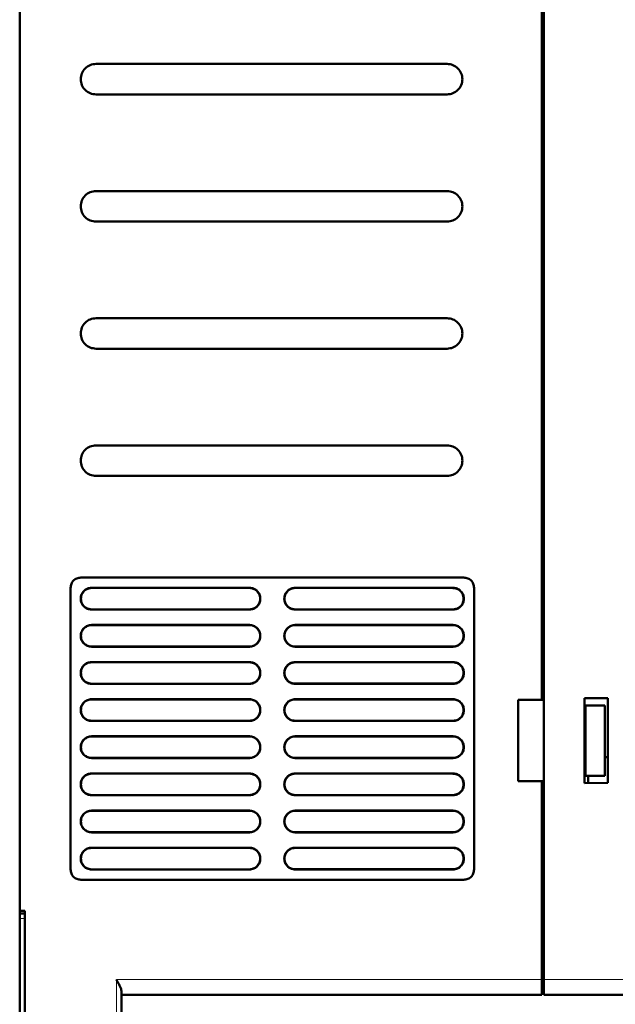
# Model space of a CAD drawing. Header units: millimetres. Extents: x 0 to 840, y 0 to 594.
# Tile 11 of 16: x 329 to 446, y 199 to 393. Entities that reach past the tile are written whole.
import ezdxf

# ---------------------------------------------------------------- set-up
doc = ezdxf.new("R2010")
doc.units = ezdxf.units.MM
doc.header["$LTSCALE"] = 2
doc.linetypes.add('SLD-Сплошная', pattern=[0])
doc.styles.add('SLDTEXTSTYLE0', font='TXT', dxfattribs={"width": 0.7, "bigfont": 'bigfont'})
doc.styles.add('SLDTEXTSTYLE1', font='TXT', dxfattribs={"width": 0.7})
doc.dimstyles.new('SLDDIMSTYLE0', dxfattribs={"dimtxt": 10, "dimasz": 10, "dimexe": 0, "dimexo": 0.0625, "dimgap": 2.5, "dimtad": 2, "dimdec": 1, "dimrnd": 1e-09, "dimzin": 12, "dimdsep": 46, "dimtxsty": 'SLDTEXTSTYLE1', "dimsah": 1, "dimcen": 0.09, "dimadec": 0, "dimazin": 3, "dimtfac": 1, "dimtdec": 3, "dimtofl": 0, "dimtmove": 0, "dimatfit": 3, "dimfxl": 0, "dimfrac": 2, "dimtolj": 1, "dimtzin": 12, "dimarcsym": 0})

# ---------------------------------------------------------------- blocks, each defined once
blk = doc.blocks.new('_D_3')
at = {"color": 7, "linetype": 'SLD-Сплошная', "lineweight": 0}
for p, q in [((328.7, 217.39), (328.7, 169.45)), ((522.27, 202.64), (522.27, 169.45)), ((328.7, 171.45), (522.27, 171.45))]:
    blk.add_line(p, q, dxfattribs=at)
at = {"color": 7, "linetype": 'SLD-Сплошная', "lineweight": 18}
for points in [[(328.7, 171.45), (338.7, 169.91), (338.7, 172.99)], [(522.27, 171.45), (512.27, 172.99), (512.27, 169.91)]]:
    blk.add_solid(points, dxfattribs=at)
at = {"color": 7, "linetype": 'SLD-Сплошная', "lineweight": 18, "insert": (422.64, 184.34), "char_height": 10, "attachment_point": 1, "style": 'SLDTEXTSTYLE0'}
blk.add_mtext('Г', dxfattribs=at)

msp = doc.modelspace()

# ---------------------------------------------------------------- linework, layer by layer
at = {"color": 7, "linetype": 'SLD-Сплошная', "lineweight": 50}
for p, q in [((431.7, 203.91), (431.7, 477.91)), ((328.7, 217.41), (328.7, 468.41)), ((431.3, 432.91), (431.3, 258.91)), ((412.7, 383.96), (343.7, 383.96)), ((343.7, 377.96), (412.7, 377.96)), ((412.7, 358.96), (343.7, 358.96)), ((343.7, 352.96), (412.7, 352.96)), ((412.7, 333.96), (343.7, 333.96)), ((343.7, 327.96), (412.7, 327.96)), ((412.7, 308.96), (343.7, 308.96)), ((343.7, 302.96), (412.7, 302.96)), ((416, 282.96), (340.7, 282.96)), ((338.7, 280.96), (338.7, 225.56)), ((373.85, 280.96), (342.85, 280.96)), ((373.85, 280.92), (342.85, 280.92)), ((413.85, 280.96), (382.85, 280.96)), ((413.85, 280.91), (382.85, 280.92)), ((418, 225.56), (418, 280.96)), ((342.85, 276.7), (373.85, 276.7)), ((342.85, 276.67), (373.85, 276.67)), ((382.85, 276.71), (413.85, 276.71)), ((382.85, 276.67), (413.85, 276.67)), ((373.85, 273.66), (342.85, 273.66)), ((373.85, 273.62), (342.85, 273.62)), ((413.85, 273.66), (382.85, 273.66)), ((413.85, 273.61), (382.85, 273.62)), ((342.85, 269.4), (373.85, 269.4)), ((342.85, 269.37), (373.85, 269.37)), ((382.85, 269.41), (413.85, 269.41)), ((382.85, 269.37), (413.85, 269.37)), ((373.85, 266.36), (342.85, 266.36)), ((373.85, 266.32), (342.85, 266.32)), ((413.85, 266.36), (382.85, 266.36)), ((413.85, 266.31), (382.85, 266.32)), ((342.85, 262.1), (373.85, 262.1)), ((342.85, 262.07), (373.85, 262.07)), ((382.85, 262.11), (413.85, 262.11)), ((382.85, 262.07), (413.85, 262.07)), ((373.85, 259.06), (342.85, 259.06)), ((373.85, 259.02), (342.85, 259.02)), ((413.85, 259.06), (382.85, 259.06)), ((413.85, 259.01), (382.85, 259.02)), ((431.3, 258.91), (426.7, 258.91)), ((426.7, 258.91), (426.7, 242.91)), ((431.3, 258.91), (431.7, 258.91)), ((444.32, 259.23), (439.68, 259.27)), ((439.7, 259.25), (439.68, 259.27)), ((439.68, 259.26), (439.68, 242.56)), ((444.3, 259.21), (439.7, 259.25)), ((439.7, 242.57), (439.7, 259.25)), ((439.7, 257.84), (439.9, 257.84)), ((439.9, 257.84), (439.9, 243.98)), ((439.9, 257.84), (443.7, 257.83)), ((443.7, 257.83), (443.7, 243.99)), ((444.3, 259.21), (444.32, 259.23)), ((444.3, 242.62), (444.3, 259.21)), ((444.32, 242.59), (444.32, 259.23)), ((342.85, 254.8), (373.85, 254.8)), ((342.85, 254.77), (373.85, 254.77)), ((382.85, 254.81), (413.85, 254.81)), ((382.85, 254.77), (413.85, 254.77)), ((373.85, 251.76), (342.85, 251.76)), ((373.85, 251.72), (342.85, 251.72)), ((413.85, 251.76), (382.85, 251.76)), ((413.85, 251.71), (382.85, 251.72)), ((342.85, 247.5), (373.85, 247.5)), ((342.85, 247.47), (373.85, 247.47)), ((382.85, 247.51), (413.85, 247.51)), ((382.85, 247.47), (413.85, 247.47)), ((444.3, 247.68), (443.7, 247.67)), ((373.85, 244.46), (342.85, 244.46)), ((373.85, 244.42), (342.85, 244.42)), ((413.85, 244.46), (382.85, 244.46)), ((413.85, 244.41), (382.85, 244.42)), ((439.9, 243.98), (439.7, 243.98)), ((443.7, 243.99), (439.9, 243.98)), ((426.7, 242.91), (431.3, 242.91)), ((431.3, 242.91), (431.3, 203.91)), ((431.3, 242.91), (431.7, 242.91)), ((439.68, 242.56), (444.32, 242.6)), ((439.68, 242.56), (439.7, 242.57)), ((439.7, 242.57), (444.3, 242.62)), ((439.7, 242.57), (440.4, 242.58)), ((444.3, 242.62), (444.32, 242.6)), ((342.85, 240.2), (373.85, 240.2)), ((342.85, 240.17), (373.85, 240.17)), ((382.85, 240.21), (413.85, 240.21)), ((382.85, 240.17), (413.85, 240.17)), ((373.85, 237.16), (342.85, 237.16)), ((373.85, 237.12), (342.85, 237.12)), ((413.85, 237.16), (382.85, 237.16)), ((413.85, 237.11), (382.85, 237.12)), ((342.85, 232.9), (373.85, 232.9)), ((342.85, 232.87), (373.85, 232.87)), ((382.85, 232.91), (413.85, 232.91)), ((382.85, 232.87), (413.85, 232.87)), ((373.85, 229.86), (342.85, 229.86)), ((373.85, 229.82), (342.85, 229.82)), ((413.85, 229.86), (382.85, 229.86)), ((413.85, 229.81), (382.85, 229.82)), ((342.85, 225.6), (373.85, 225.6)), ((342.85, 225.57), (373.85, 225.57)), ((382.85, 225.61), (413.85, 225.61)), ((382.85, 225.57), (413.85, 225.57)), ((340.7, 223.56), (416, 223.56)), ((328.7, 216.91), (328.7, 217.41)), ((328.7, 217.41), (329.7, 217.41)), ((329.7, 216.91), (328.7, 216.91)), ((328.7, 216.91), (328.7, 215.91)), ((329.7, 187.91), (329.7, 217.41)), ((328.7, 215.91), (328.7, 187.91)), ((329.7, 215.91), (329.7, 187.91)), ((348.7, 197.33), (348.7, 201.67)), ((348.7, 200.91), (431.3, 200.91)), ((431.3, 201.31), (431.7, 201.31)), ((431.7, 200.91), (499.7, 200.91))]:
    msp.add_line(p, q, dxfattribs=at)
at = {"color": 8, "linetype": 'SLD-Сплошная', "lineweight": 18}
for p, q in [((342.85, 280.96), (342.85, 280.92)), ((373.85, 280.92), (373.85, 280.96)), ((382.85, 280.96), (382.85, 280.92)), ((413.85, 280.91), (413.85, 280.96)), ((342.85, 276.7), (342.85, 276.67)), ((373.85, 276.67), (373.85, 276.7)), ((382.85, 276.7), (382.85, 276.67)), ((413.85, 276.67), (413.85, 276.71)), ((342.85, 273.66), (342.85, 273.62)), ((373.85, 273.62), (373.85, 273.66)), ((382.85, 273.66), (382.85, 273.62)), ((413.85, 273.61), (413.85, 273.66)), ((342.85, 269.4), (342.85, 269.37)), ((373.85, 269.37), (373.85, 269.4)), ((382.85, 269.4), (382.85, 269.37)), ((413.85, 269.37), (413.85, 269.41)), ((342.85, 266.36), (342.85, 266.32)), ((373.85, 266.32), (373.85, 266.36)), ((382.85, 266.36), (382.85, 266.32)), ((413.85, 266.31), (413.85, 266.36)), ((342.85, 262.1), (342.85, 262.07)), ((373.85, 262.07), (373.85, 262.1)), ((382.85, 262.1), (382.85, 262.07)), ((413.85, 262.07), (413.85, 262.11)), ((342.85, 259.06), (342.85, 259.02)), ((373.85, 259.02), (373.85, 259.06)), ((382.85, 259.06), (382.85, 259.02)), ((413.85, 259.01), (413.85, 259.06)), ((342.85, 254.8), (342.85, 254.77)), ((373.85, 254.77), (373.85, 254.8)), ((382.85, 254.8), (382.85, 254.77)), ((413.85, 254.77), (413.85, 254.81)), ((342.85, 251.76), (342.85, 251.72)), ((373.85, 251.72), (373.85, 251.76)), ((382.85, 251.76), (382.85, 251.72)), ((413.85, 251.71), (413.85, 251.76)), ((342.85, 247.5), (342.85, 247.47)), ((373.85, 247.47), (373.85, 247.5)), ((382.85, 247.5), (382.85, 247.47)), ((413.85, 247.47), (413.85, 247.51)), ((342.85, 244.46), (342.85, 244.42)), ((373.85, 244.42), (373.85, 244.46)), ((382.85, 244.46), (382.85, 244.42)), ((413.85, 244.41), (413.85, 244.46)), ((342.85, 240.2), (342.85, 240.17)), ((373.85, 240.17), (373.85, 240.2)), ((382.85, 240.2), (382.85, 240.17)), ((413.85, 240.17), (413.85, 240.21)), ((342.85, 237.16), (342.85, 237.12)), ((373.85, 237.12), (373.85, 237.16)), ((382.85, 237.16), (382.85, 237.12)), ((413.85, 237.11), (413.85, 237.16)), ((342.85, 232.9), (342.85, 232.87)), ((373.85, 232.87), (373.85, 232.9)), ((382.85, 232.9), (382.85, 232.87)), ((413.85, 232.87), (413.85, 232.91)), ((342.85, 229.86), (342.85, 229.82)), ((373.85, 229.82), (373.85, 229.86)), ((382.85, 229.86), (382.85, 229.82)), ((413.85, 229.81), (413.85, 229.86)), ((342.85, 225.6), (342.85, 225.57)), ((373.85, 225.57), (373.85, 225.6)), ((382.85, 225.6), (382.85, 225.57)), ((413.85, 225.57), (413.85, 225.61)), ((329.7, 215.91), (328.7, 215.91)), ((431.3, 203.91), (347.7, 203.91)), ((347.7, 203.91), (347.7, 197.33)), ((431.3, 203.91), (431.7, 203.91)), ((499.7, 203.91), (431.7, 203.91))]:
    msp.add_line(p, q, dxfattribs=at)
at = {"color": 7, "linetype": 'SLD-Сплошная', "lineweight": 50}
for points in [[(343.7, 383.96), (343.31, 383.92), (342.52, 383.83), (341.52, 383.13), (340.86, 382.14), (340.62, 380.96), (340.86, 379.78), (341.52, 378.79), (342.52, 378.1), (343.31, 378.01), (343.7, 377.96)], [(412.7, 377.96), (413.09, 378.01), (413.88, 378.1), (414.88, 378.79), (415.54, 379.78), (415.78, 380.96), (415.54, 382.14), (414.88, 383.13), (413.88, 383.83), (413.09, 383.92), (412.7, 383.96)], [(343.7, 358.96), (343.31, 358.92), (342.52, 358.83), (341.52, 358.13), (340.86, 357.14), (340.62, 355.96), (340.86, 354.78), (341.52, 353.79), (342.52, 353.1), (343.31, 353.01), (343.7, 352.96)], [(412.7, 352.96), (413.09, 353.01), (413.88, 353.1), (414.88, 353.79), (415.54, 354.78), (415.78, 355.96), (415.54, 357.14), (414.88, 358.13), (413.88, 358.83), (413.09, 358.92), (412.7, 358.96)], [(343.7, 333.96), (343.31, 333.92), (342.52, 333.83), (341.52, 333.13), (340.86, 332.14), (340.62, 330.96), (340.86, 329.78), (341.52, 328.79), (342.52, 328.1), (343.31, 328.01), (343.7, 327.96)], [(412.7, 327.96), (413.09, 328.01), (413.88, 328.1), (414.88, 328.79), (415.54, 329.78), (415.78, 330.96), (415.54, 332.14), (414.88, 333.13), (413.88, 333.83), (413.09, 333.92), (412.7, 333.96)], [(343.7, 308.96), (343.31, 308.92), (342.52, 308.83), (341.52, 308.13), (340.86, 307.14), (340.62, 305.96), (340.86, 304.78), (341.52, 303.79), (342.52, 303.1), (343.31, 303.01), (343.7, 302.96)], [(412.7, 302.96), (413.09, 303.01), (413.88, 303.1), (414.88, 303.79), (415.54, 304.78), (415.78, 305.96), (415.54, 307.14), (414.88, 308.13), (413.88, 308.83), (413.09, 308.92), (412.7, 308.96)], [(340.7, 282.96), (340.44, 282.93), (339.91, 282.87), (339.25, 282.41), (338.79, 281.75), (338.73, 281.22), (338.7, 280.96)], [(418, 280.96), (417.97, 281.22), (417.91, 281.75), (417.45, 282.41), (416.79, 282.87), (416.26, 282.93), (416, 282.96)], [(342.85, 276.67), (342.57, 276.7), (342.01, 276.76), (341.29, 277.26), (340.82, 277.97), (340.65, 278.81), (340.82, 279.65), (341.29, 280.36), (342.01, 280.86), (342.57, 280.92), (342.85, 280.96)], [(373.85, 280.96), (374.13, 280.92), (374.69, 280.86), (375.41, 280.36), (375.88, 279.65), (376.05, 278.81), (375.88, 277.97), (375.41, 277.26), (374.69, 276.76), (374.13, 276.7), (373.85, 276.67)], [(382.85, 276.67), (382.57, 276.7), (382.01, 276.76), (381.29, 277.26), (380.82, 277.97), (380.65, 278.81), (380.82, 279.65), (381.29, 280.36), (382.01, 280.86), (382.57, 280.92), (382.85, 280.96)], [(413.85, 280.96), (414.13, 280.92), (414.69, 280.86), (415.41, 280.36), (415.88, 279.65), (416.05, 278.81), (415.88, 277.97), (415.41, 277.26), (414.69, 276.76), (414.13, 276.7), (413.85, 276.67)], [(342.85, 269.37), (342.57, 269.4), (342.01, 269.46), (341.29, 269.96), (340.82, 270.67), (340.65, 271.51), (340.82, 272.35), (341.29, 273.06), (342.01, 273.56), (342.57, 273.62), (342.85, 273.66)], [(373.85, 273.66), (374.13, 273.62), (374.69, 273.56), (375.41, 273.06), (375.88, 272.35), (376.05, 271.51), (375.88, 270.67), (375.41, 269.96), (374.69, 269.46), (374.13, 269.4), (373.85, 269.37)], [(382.85, 269.37), (382.57, 269.4), (382.01, 269.46), (381.29, 269.96), (380.82, 270.67), (380.65, 271.51), (380.82, 272.35), (381.29, 273.06), (382.01, 273.56), (382.57, 273.62), (382.85, 273.66)], [(413.85, 273.66), (414.13, 273.62), (414.69, 273.56), (415.41, 273.06), (415.88, 272.35), (416.05, 271.51), (415.88, 270.67), (415.41, 269.96), (414.69, 269.46), (414.13, 269.4), (413.85, 269.37)], [(342.85, 262.07), (342.57, 262.1), (342.01, 262.16), (341.29, 262.66), (340.82, 263.37), (340.65, 264.21), (340.82, 265.05), (341.29, 265.76), (342.01, 266.26), (342.57, 266.32), (342.85, 266.36)], [(373.85, 266.36), (374.13, 266.32), (374.69, 266.26), (375.41, 265.76), (375.88, 265.05), (376.05, 264.21), (375.88, 263.37), (375.41, 262.66), (374.69, 262.16), (374.13, 262.1), (373.85, 262.07)], [(382.85, 262.07), (382.57, 262.1), (382.01, 262.16), (381.29, 262.66), (380.82, 263.37), (380.65, 264.21), (380.82, 265.05), (381.29, 265.76), (382.01, 266.26), (382.57, 266.32), (382.85, 266.36)], [(413.85, 266.36), (414.13, 266.32), (414.69, 266.26), (415.41, 265.76), (415.88, 265.05), (416.05, 264.21), (415.88, 263.37), (415.41, 262.66), (414.69, 262.16), (414.13, 262.1), (413.85, 262.07)], [(342.85, 254.77), (342.57, 254.8), (342.01, 254.86), (341.29, 255.36), (340.82, 256.07), (340.65, 256.91), (340.82, 257.75), (341.29, 258.46), (342.01, 258.96), (342.57, 259.02), (342.85, 259.06)], [(373.85, 259.06), (374.13, 259.02), (374.69, 258.96), (375.41, 258.46), (375.88, 257.75), (376.05, 256.91), (375.88, 256.07), (375.41, 255.36), (374.69, 254.86), (374.13, 254.8), (373.85, 254.77)], [(382.85, 254.77), (382.57, 254.8), (382.01, 254.86), (381.29, 255.36), (380.82, 256.07), (380.65, 256.91), (380.82, 257.75), (381.29, 258.46), (382.01, 258.96), (382.57, 259.02), (382.85, 259.06)], [(413.85, 259.06), (414.13, 259.02), (414.69, 258.96), (415.41, 258.46), (415.88, 257.75), (416.05, 256.91), (415.88, 256.07), (415.41, 255.36), (414.69, 254.86), (414.13, 254.8), (413.85, 254.77)], [(342.85, 247.47), (342.57, 247.5), (342.01, 247.56), (341.29, 248.06), (340.82, 248.77), (340.65, 249.61), (340.82, 250.45), (341.29, 251.16), (342.01, 251.66), (342.57, 251.72), (342.85, 251.76)], [(373.85, 251.76), (374.13, 251.72), (374.69, 251.66), (375.41, 251.16), (375.88, 250.45), (376.05, 249.61), (375.88, 248.77), (375.41, 248.06), (374.69, 247.56), (374.13, 247.5), (373.85, 247.47)], [(382.85, 247.47), (382.57, 247.5), (382.01, 247.56), (381.29, 248.06), (380.82, 248.77), (380.65, 249.61), (380.82, 250.45), (381.29, 251.16), (382.01, 251.66), (382.57, 251.72), (382.85, 251.76)], [(413.85, 251.76), (414.13, 251.72), (414.69, 251.66), (415.41, 251.16), (415.88, 250.45), (416.05, 249.61), (415.88, 248.77), (415.41, 248.06), (414.69, 247.56), (414.13, 247.5), (413.85, 247.47)], [(342.85, 240.17), (342.57, 240.2), (342.01, 240.26), (341.29, 240.76), (340.82, 241.47), (340.65, 242.31), (340.82, 243.15), (341.29, 243.86), (342.01, 244.36), (342.57, 244.42), (342.85, 244.46)], [(373.85, 244.46), (374.13, 244.42), (374.69, 244.36), (375.41, 243.86), (375.88, 243.15), (376.05, 242.31), (375.88, 241.47), (375.41, 240.76), (374.69, 240.26), (374.13, 240.2), (373.85, 240.17)], [(382.85, 240.17), (382.57, 240.2), (382.01, 240.26), (381.29, 240.76), (380.82, 241.47), (380.65, 242.31), (380.82, 243.15), (381.29, 243.86), (382.01, 244.36), (382.57, 244.42), (382.85, 244.46)], [(413.85, 244.46), (414.13, 244.42), (414.69, 244.36), (415.41, 243.86), (415.88, 243.15), (416.05, 242.31), (415.88, 241.47), (415.41, 240.76), (414.69, 240.26), (414.13, 240.2), (413.85, 240.17)], [(342.85, 232.87), (342.57, 232.9), (342.01, 232.96), (341.29, 233.46), (340.82, 234.17), (340.65, 235.01), (340.82, 235.85), (341.29, 236.56), (342.01, 237.06), (342.57, 237.12), (342.85, 237.16)], [(373.85, 237.16), (374.13, 237.12), (374.69, 237.06), (375.41, 236.56), (375.88, 235.85), (376.05, 235.01), (375.88, 234.17), (375.41, 233.46), (374.69, 232.96), (374.13, 232.9), (373.85, 232.87)], [(382.85, 232.87), (382.57, 232.9), (382.01, 232.96), (381.29, 233.46), (380.82, 234.17), (380.65, 235.01), (380.82, 235.85), (381.29, 236.56), (382.01, 237.06), (382.57, 237.12), (382.85, 237.16)], [(413.85, 237.16), (414.13, 237.12), (414.69, 237.06), (415.41, 236.56), (415.88, 235.85), (416.05, 235.01), (415.88, 234.17), (415.41, 233.46), (414.69, 232.96), (414.13, 232.9), (413.85, 232.87)], [(342.85, 225.57), (342.57, 225.6), (342.01, 225.66), (341.29, 226.16), (340.82, 226.87), (340.65, 227.71), (340.82, 228.55), (341.29, 229.26), (342.01, 229.76), (342.57, 229.82), (342.85, 229.86)], [(373.85, 229.86), (374.13, 229.82), (374.69, 229.76), (375.41, 229.26), (375.88, 228.55), (376.05, 227.71), (375.88, 226.87), (375.41, 226.16), (374.69, 225.66), (374.13, 225.6), (373.85, 225.57)], [(382.85, 225.57), (382.57, 225.6), (382.01, 225.66), (381.29, 226.16), (380.82, 226.87), (380.65, 227.71), (380.82, 228.55), (381.29, 229.26), (382.01, 229.76), (382.57, 229.82), (382.85, 229.86)], [(413.85, 229.86), (414.13, 229.82), (414.69, 229.76), (415.41, 229.26), (415.88, 228.55), (416.05, 227.71), (415.88, 226.87), (415.41, 226.16), (414.69, 225.66), (414.13, 225.6), (413.85, 225.57)], [(338.7, 225.56), (338.73, 225.3), (338.79, 224.77), (339.25, 224.11), (339.91, 223.65), (340.44, 223.59), (340.7, 223.56)], [(416, 223.56), (416.26, 223.59), (416.79, 223.65), (417.45, 224.11), (417.91, 224.77), (417.97, 225.3), (418, 225.56)], [(431.3, 200.91), (431.3, 200.96), (431.3, 201.05), (431.3, 201.74), (431.3, 202.73), (431.3, 203.52), (431.3, 203.91)], [(431.7, 203.91), (431.7, 203.52), (431.7, 202.73), (431.7, 201.74), (431.7, 201.05), (431.7, 200.96), (431.7, 200.91)], [(431.7, 201.31), (431.7, 201.35), (431.7, 201.43), (431.7, 202.03), (431.7, 202.89), (431.7, 203.57), (431.7, 203.91)]]:
    msp.add_open_spline(points, degree=3, dxfattribs=at)
for points, knots in [([(342.85, 280.92), (342.65, 280.9), (342.2, 280.87), (341.64, 280.58), (341.23, 280.19), (340.96, 279.8), (340.78, 279.33), (340.72, 278.81), (340.78, 278.29), (340.96, 277.82), (341.23, 277.43), (341.64, 277.05), (342.2, 276.76), (342.65, 276.72), (342.85, 276.7)], [0, 0, 0, 0, 0.090371, 0.20464, 0.274285, 0.344008, 0.420825, 0.5, 0.579175, 0.655992, 0.725637, 0.79536, 0.909629, 1, 1, 1, 1]), ([(373.85, 276.7), (374.05, 276.72), (374.5, 276.76), (375.05, 277.05), (375.46, 277.43), (375.73, 277.82), (375.91, 278.29), (375.98, 278.81), (375.91, 279.33), (375.73, 279.8), (375.46, 280.19), (375.05, 280.58), (374.5, 280.86), (374.05, 280.9), (373.85, 280.92)], [0, 0, 0, 0, 0.090319, 0.204561, 0.274216, 0.343948, 0.420792, 0.5, 0.579208, 0.656052, 0.725706, 0.795439, 0.909681, 1, 1, 1, 1]), ([(382.85, 280.92), (382.65, 280.9), (382.2, 280.86), (381.65, 280.57), (381.24, 280.19), (380.97, 279.8), (380.79, 279.33), (380.72, 278.81), (380.79, 278.29), (380.97, 277.83), (381.24, 277.43), (381.65, 277.05), (382.2, 276.76), (382.65, 276.72), (382.85, 276.71)], [0, 0, 0, 0, 0.090371, 0.20464, 0.274285, 0.344008, 0.420825, 0.5, 0.579175, 0.655992, 0.725637, 0.79536, 0.909629, 1, 1, 1, 1]), ([(413.85, 276.71), (414.05, 276.72), (414.5, 276.76), (415.05, 277.05), (415.46, 277.43), (415.73, 277.83), (415.91, 278.29), (415.98, 278.81), (415.91, 279.33), (415.73, 279.8), (415.46, 280.19), (415.05, 280.57), (414.5, 280.86), (414.05, 280.9), (413.85, 280.91)], [0, 0, 0, 0, 0.090319, 0.204561, 0.274216, 0.343948, 0.420792, 0.5, 0.579208, 0.656052, 0.725706, 0.795439, 0.909681, 1, 1, 1, 1]), ([(342.85, 273.62), (342.65, 273.6), (342.2, 273.57), (341.64, 273.28), (341.23, 272.89), (340.96, 272.5), (340.78, 272.03), (340.72, 271.51), (340.78, 270.99), (340.96, 270.52), (341.23, 270.13), (341.64, 269.75), (342.2, 269.46), (342.65, 269.42), (342.85, 269.4)], [0, 0, 0, 0, 0.090371, 0.20464, 0.274285, 0.344008, 0.420825, 0.5, 0.579175, 0.655992, 0.725637, 0.79536, 0.909629, 1, 1, 1, 1]), ([(373.85, 269.4), (374.05, 269.42), (374.5, 269.46), (375.05, 269.75), (375.46, 270.13), (375.73, 270.52), (375.91, 270.99), (375.98, 271.51), (375.91, 272.03), (375.73, 272.5), (375.46, 272.89), (375.05, 273.28), (374.5, 273.56), (374.05, 273.6), (373.85, 273.62)], [0, 0, 0, 0, 0.090319, 0.204561, 0.274216, 0.343948, 0.420792, 0.5, 0.579208, 0.656052, 0.725706, 0.795439, 0.909681, 1, 1, 1, 1]), ([(382.85, 273.62), (382.65, 273.6), (382.2, 273.56), (381.65, 273.27), (381.24, 272.89), (380.97, 272.5), (380.79, 272.03), (380.72, 271.51), (380.79, 270.99), (380.97, 270.53), (381.24, 270.13), (381.65, 269.75), (382.2, 269.46), (382.65, 269.42), (382.85, 269.41)], [0, 0, 0, 0, 0.090371, 0.20464, 0.274285, 0.344008, 0.420825, 0.5, 0.579175, 0.655992, 0.725637, 0.79536, 0.909629, 1, 1, 1, 1]), ([(413.85, 269.41), (414.05, 269.42), (414.5, 269.46), (415.05, 269.75), (415.46, 270.13), (415.73, 270.53), (415.91, 270.99), (415.98, 271.51), (415.91, 272.03), (415.73, 272.5), (415.46, 272.89), (415.05, 273.27), (414.5, 273.56), (414.05, 273.6), (413.85, 273.61)], [0, 0, 0, 0, 0.090319, 0.204561, 0.274216, 0.343948, 0.420792, 0.5, 0.579208, 0.656052, 0.725706, 0.795439, 0.909681, 1, 1, 1, 1]), ([(342.85, 266.32), (342.65, 266.3), (342.2, 266.27), (341.64, 265.98), (341.23, 265.59), (340.96, 265.2), (340.78, 264.73), (340.72, 264.21), (340.78, 263.69), (340.96, 263.22), (341.23, 262.83), (341.64, 262.45), (342.2, 262.16), (342.65, 262.12), (342.85, 262.1)], [0, 0, 0, 0, 0.090371, 0.20464, 0.274285, 0.344008, 0.420825, 0.5, 0.579175, 0.655992, 0.725637, 0.79536, 0.909629, 1, 1, 1, 1]), ([(373.85, 262.1), (374.05, 262.12), (374.5, 262.16), (375.05, 262.45), (375.46, 262.83), (375.73, 263.22), (375.91, 263.69), (375.98, 264.21), (375.91, 264.73), (375.73, 265.2), (375.46, 265.59), (375.05, 265.98), (374.5, 266.26), (374.05, 266.3), (373.85, 266.32)], [0, 0, 0, 0, 0.0903192, 0.2045614, 0.2742162, 0.3439485, 0.420792, 0.5, 0.579208, 0.6560516, 0.725706, 0.7954386, 0.9096808, 1, 1, 1, 1]), ([(382.85, 266.32), (382.65, 266.3), (382.2, 266.26), (381.65, 265.97), (381.24, 265.59), (380.97, 265.2), (380.79, 264.73), (380.72, 264.21), (380.79, 263.69), (380.97, 263.23), (381.24, 262.83), (381.65, 262.45), (382.2, 262.16), (382.65, 262.12), (382.85, 262.11)], [0, 0, 0, 0, 0.090371, 0.20464, 0.274285, 0.344008, 0.420825, 0.5, 0.579175, 0.655992, 0.725637, 0.79536, 0.909629, 1, 1, 1, 1]), ([(413.85, 262.11), (414.05, 262.12), (414.5, 262.16), (415.05, 262.45), (415.46, 262.83), (415.73, 263.23), (415.91, 263.69), (415.98, 264.21), (415.91, 264.73), (415.73, 265.2), (415.46, 265.59), (415.05, 265.97), (414.5, 266.26), (414.05, 266.3), (413.85, 266.31)], [0, 0, 0, 0, 0.090319, 0.204561, 0.274216, 0.343948, 0.420792, 0.5, 0.579208, 0.656052, 0.725706, 0.795439, 0.909681, 1, 1, 1, 1]), ([(342.85, 259.02), (342.65, 259), (342.2, 258.97), (341.64, 258.68), (341.23, 258.29), (340.96, 257.9), (340.78, 257.43), (340.72, 256.91), (340.78, 256.39), (340.96, 255.92), (341.23, 255.53), (341.64, 255.15), (342.2, 254.86), (342.65, 254.82), (342.85, 254.8)], [0, 0, 0, 0, 0.090371, 0.20464, 0.274285, 0.344008, 0.420825, 0.5, 0.579175, 0.655992, 0.725637, 0.79536, 0.909629, 1, 1, 1, 1]), ([(373.85, 254.8), (374.05, 254.82), (374.5, 254.86), (375.05, 255.15), (375.46, 255.53), (375.73, 255.92), (375.91, 256.39), (375.98, 256.91), (375.91, 257.43), (375.73, 257.9), (375.46, 258.29), (375.05, 258.68), (374.5, 258.96), (374.05, 259), (373.85, 259.02)], [0, 0, 0, 0, 0.0903192, 0.2045614, 0.2742162, 0.3439485, 0.420792, 0.5, 0.579208, 0.6560516, 0.725706, 0.7954386, 0.9096808, 1, 1, 1, 1]), ([(382.85, 259.02), (382.65, 259), (382.2, 258.96), (381.65, 258.67), (381.24, 258.29), (380.97, 257.9), (380.79, 257.43), (380.72, 256.91), (380.79, 256.39), (380.97, 255.93), (381.24, 255.53), (381.65, 255.15), (382.2, 254.86), (382.65, 254.82), (382.85, 254.81)], [0, 0, 0, 0, 0.090371, 0.20464, 0.274285, 0.344008, 0.420825, 0.5, 0.579175, 0.655992, 0.725637, 0.79536, 0.909629, 1, 1, 1, 1]), ([(413.85, 254.81), (414.05, 254.82), (414.5, 254.86), (415.05, 255.15), (415.46, 255.53), (415.73, 255.93), (415.91, 256.39), (415.98, 256.91), (415.91, 257.43), (415.73, 257.9), (415.46, 258.29), (415.05, 258.67), (414.5, 258.96), (414.05, 259), (413.85, 259.01)], [0, 0, 0, 0, 0.090319, 0.204561, 0.274216, 0.343948, 0.420792, 0.5, 0.579208, 0.656052, 0.725706, 0.795439, 0.909681, 1, 1, 1, 1]), ([(342.85, 251.72), (342.65, 251.7), (342.2, 251.67), (341.64, 251.38), (341.23, 250.99), (340.96, 250.6), (340.78, 250.13), (340.72, 249.61), (340.78, 249.09), (340.96, 248.62), (341.23, 248.23), (341.64, 247.85), (342.2, 247.56), (342.65, 247.52), (342.85, 247.5)], [0, 0, 0, 0, 0.090371, 0.20464, 0.274285, 0.344008, 0.420825, 0.5, 0.579175, 0.655992, 0.725637, 0.79536, 0.909629, 1, 1, 1, 1]), ([(373.85, 247.5), (374.05, 247.52), (374.5, 247.56), (375.05, 247.85), (375.46, 248.23), (375.73, 248.62), (375.91, 249.09), (375.98, 249.61), (375.91, 250.13), (375.73, 250.6), (375.46, 250.99), (375.05, 251.38), (374.5, 251.66), (374.05, 251.7), (373.85, 251.72)], [0, 0, 0, 0, 0.090319, 0.204561, 0.274216, 0.343948, 0.420792, 0.5, 0.579208, 0.656052, 0.725706, 0.795439, 0.909681, 1, 1, 1, 1]), ([(382.85, 251.72), (382.65, 251.7), (382.2, 251.66), (381.65, 251.37), (381.24, 250.99), (380.97, 250.6), (380.79, 250.13), (380.72, 249.61), (380.79, 249.09), (380.97, 248.63), (381.24, 248.23), (381.65, 247.85), (382.2, 247.56), (382.65, 247.52), (382.85, 247.51)], [0, 0, 0, 0, 0.090371, 0.20464, 0.274285, 0.344008, 0.420825, 0.5, 0.579175, 0.655992, 0.725637, 0.79536, 0.909629, 1, 1, 1, 1]), ([(413.85, 247.51), (414.05, 247.52), (414.5, 247.56), (415.05, 247.85), (415.46, 248.23), (415.73, 248.63), (415.91, 249.09), (415.98, 249.61), (415.91, 250.13), (415.73, 250.6), (415.46, 250.99), (415.05, 251.37), (414.5, 251.66), (414.05, 251.7), (413.85, 251.71)], [0, 0, 0, 0, 0.090319, 0.204561, 0.274216, 0.343948, 0.420792, 0.5, 0.579208, 0.656052, 0.725706, 0.795439, 0.909681, 1, 1, 1, 1]), ([(342.85, 244.42), (342.65, 244.4), (342.2, 244.37), (341.64, 244.08), (341.23, 243.69), (340.96, 243.3), (340.78, 242.83), (340.72, 242.31), (340.78, 241.79), (340.96, 241.32), (341.23, 240.93), (341.64, 240.55), (342.2, 240.26), (342.65, 240.22), (342.85, 240.2)], [0, 0, 0, 0, 0.0903712, 0.2046398, 0.2742854, 0.3440079, 0.420825, 0.5, 0.579175, 0.6559921, 0.7256367, 0.7953602, 0.9096288, 1, 1, 1, 1]), ([(373.85, 240.2), (374.05, 240.22), (374.5, 240.26), (375.05, 240.55), (375.46, 240.93), (375.73, 241.32), (375.91, 241.79), (375.98, 242.31), (375.91, 242.83), (375.73, 243.3), (375.46, 243.69), (375.05, 244.08), (374.5, 244.36), (374.05, 244.4), (373.85, 244.42)], [0, 0, 0, 0, 0.090319, 0.204561, 0.274216, 0.343948, 0.420792, 0.5, 0.579208, 0.656052, 0.725706, 0.795439, 0.909681, 1, 1, 1, 1]), ([(382.85, 244.42), (382.65, 244.4), (382.2, 244.36), (381.65, 244.07), (381.24, 243.69), (380.97, 243.3), (380.79, 242.83), (380.72, 242.31), (380.79, 241.79), (380.97, 241.33), (381.24, 240.93), (381.65, 240.55), (382.2, 240.26), (382.65, 240.22), (382.85, 240.21)], [0, 0, 0, 0, 0.090371, 0.20464, 0.274285, 0.344008, 0.420825, 0.5, 0.579175, 0.655992, 0.725637, 0.79536, 0.909629, 1, 1, 1, 1]), ([(413.85, 240.21), (414.05, 240.22), (414.5, 240.26), (415.05, 240.55), (415.46, 240.93), (415.73, 241.33), (415.91, 241.79), (415.98, 242.31), (415.91, 242.83), (415.73, 243.3), (415.46, 243.69), (415.05, 244.07), (414.5, 244.36), (414.05, 244.4), (413.85, 244.41)], [0, 0, 0, 0, 0.090319, 0.204561, 0.274216, 0.343948, 0.420792, 0.5, 0.579208, 0.656052, 0.725706, 0.795439, 0.909681, 1, 1, 1, 1]), ([(440.4, 242.58), (440.4, 242.94), (440.4, 243.45), (440.4, 243.86), (440.4, 243.98)], [0, 0, 0, 0, 0.693464, 1, 1, 1, 1]), ([(342.85, 237.12), (342.65, 237.1), (342.2, 237.07), (341.64, 236.78), (341.23, 236.39), (340.96, 236), (340.78, 235.53), (340.72, 235.01), (340.78, 234.49), (340.96, 234.02), (341.23, 233.63), (341.64, 233.25), (342.2, 232.96), (342.65, 232.92), (342.85, 232.9)], [0, 0, 0, 0, 0.090371, 0.20464, 0.274285, 0.344008, 0.420825, 0.5, 0.579175, 0.655992, 0.725637, 0.79536, 0.909629, 1, 1, 1, 1]), ([(373.85, 232.9), (374.05, 232.92), (374.5, 232.96), (375.05, 233.25), (375.46, 233.63), (375.73, 234.02), (375.91, 234.49), (375.98, 235.01), (375.91, 235.53), (375.73, 236), (375.46, 236.39), (375.05, 236.78), (374.5, 237.06), (374.05, 237.1), (373.85, 237.12)], [0, 0, 0, 0, 0.090319, 0.204561, 0.274216, 0.343948, 0.420792, 0.5, 0.579208, 0.656052, 0.725706, 0.795439, 0.909681, 1, 1, 1, 1]), ([(382.85, 237.12), (382.65, 237.1), (382.2, 237.06), (381.65, 236.77), (381.24, 236.39), (380.97, 236), (380.79, 235.53), (380.72, 235.01), (380.79, 234.49), (380.97, 234.03), (381.24, 233.63), (381.65, 233.25), (382.2, 232.96), (382.65, 232.92), (382.85, 232.91)], [0, 0, 0, 0, 0.0903713, 0.2046399, 0.2742855, 0.344008, 0.420825, 0.5, 0.579175, 0.655992, 0.7256365, 0.7953601, 0.9096287, 1, 1, 1, 1]), ([(413.85, 232.91), (414.05, 232.92), (414.5, 232.96), (415.05, 233.25), (415.46, 233.63), (415.73, 234.03), (415.91, 234.49), (415.98, 235.01), (415.91, 235.53), (415.73, 236), (415.46, 236.39), (415.05, 236.77), (414.5, 237.06), (414.05, 237.1), (413.85, 237.11)], [0, 0, 0, 0, 0.090319, 0.204561, 0.274216, 0.343948, 0.420792, 0.5, 0.579208, 0.656052, 0.725706, 0.795439, 0.909681, 1, 1, 1, 1]), ([(342.85, 229.82), (342.65, 229.8), (342.2, 229.77), (341.64, 229.48), (341.23, 229.09), (340.96, 228.7), (340.78, 228.23), (340.72, 227.71), (340.78, 227.19), (340.96, 226.72), (341.23, 226.33), (341.64, 225.95), (342.2, 225.66), (342.65, 225.62), (342.85, 225.6)], [0, 0, 0, 0, 0.090371, 0.20464, 0.274285, 0.344008, 0.420825, 0.5, 0.579175, 0.655992, 0.725637, 0.79536, 0.909629, 1, 1, 1, 1]), ([(373.85, 225.6), (374.05, 225.62), (374.5, 225.66), (375.05, 225.95), (375.46, 226.33), (375.73, 226.72), (375.91, 227.19), (375.98, 227.71), (375.91, 228.23), (375.73, 228.7), (375.46, 229.09), (375.05, 229.48), (374.5, 229.76), (374.05, 229.8), (373.85, 229.82)], [0, 0, 0, 0, 0.090319, 0.204561, 0.274216, 0.343948, 0.420792, 0.5, 0.579208, 0.656052, 0.725706, 0.795439, 0.909681, 1, 1, 1, 1]), ([(382.85, 229.82), (382.65, 229.8), (382.2, 229.76), (381.65, 229.47), (381.24, 229.09), (380.97, 228.7), (380.79, 228.23), (380.72, 227.71), (380.79, 227.19), (380.97, 226.73), (381.24, 226.33), (381.65, 225.95), (382.2, 225.66), (382.65, 225.62), (382.85, 225.61)], [0, 0, 0, 0, 0.090371, 0.20464, 0.274285, 0.344008, 0.420825, 0.5, 0.579175, 0.655992, 0.725637, 0.79536, 0.909629, 1, 1, 1, 1]), ([(413.85, 225.61), (414.05, 225.62), (414.5, 225.66), (415.05, 225.95), (415.46, 226.33), (415.73, 226.73), (415.91, 227.19), (415.98, 227.71), (415.91, 228.23), (415.73, 228.7), (415.46, 229.09), (415.05, 229.47), (414.5, 229.76), (414.05, 229.8), (413.85, 229.81)], [0, 0, 0, 0, 0.090319, 0.204561, 0.274216, 0.343948, 0.420792, 0.5, 0.579208, 0.656052, 0.725706, 0.795439, 0.909681, 1, 1, 1, 1]), ([(348.7, 201.67), (348.68, 201.81), (348.65, 202.1), (348.41, 202.63), (348.08, 203.25), (347.83, 203.68), (347.7, 203.91)], [0, 0, 0, 0, 0.2039794, 0.4511017, 0.7130636, 1, 1, 1, 1])]:
    msp.add_open_spline(points, degree=3, knots=knots, dxfattribs=at)

# ---------------------------------------------------------------- dimensions: what is measured, and where the dimension line sits
at = {"color": 7, "linetype": 'SLD-Сплошная', "lineweight": 18}
dim = msp.add_linear_dim(base=(522.27, 171.45), p1=(328.7, 217.41), p2=(522.27, 202.66), text='Г', dimstyle='SLDDIMSTYLE0', dxfattribs=at)
dim.commit()
dim.dimension.update_dxf_attribs({"geometry": '_D_3', "text_midpoint": (425.48, 171.45), "dimtype": 160})

doc.saveas('drawing.dxf')
